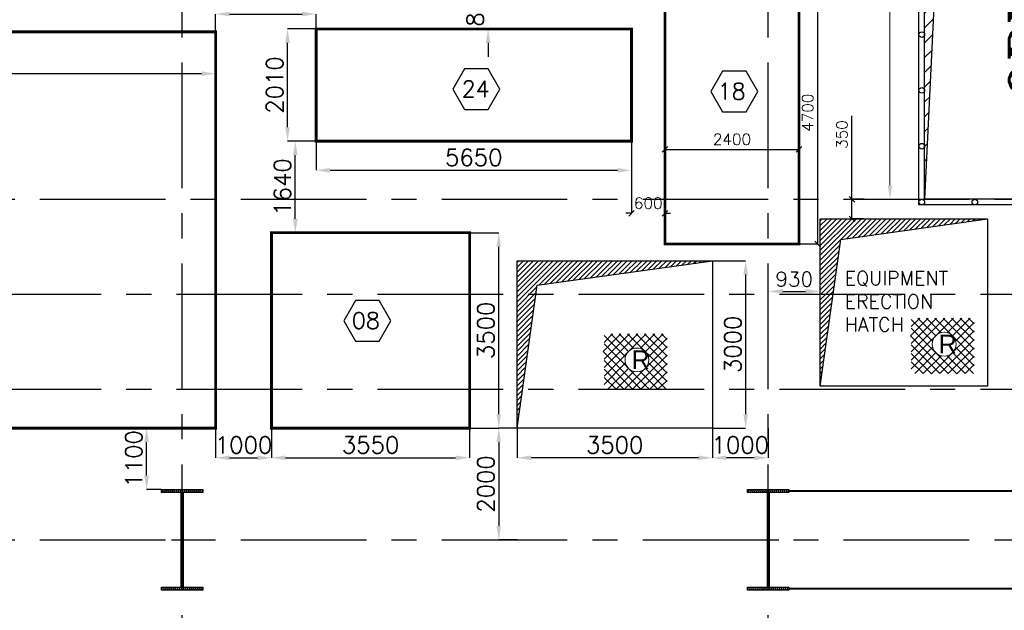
# Model space of a CAD drawing. Header units: inches. Extents: x 0 to 1564127, y -23460 to 23144100.
# Tile 5 of 215: x 60891 to 78530, y 30909 to 41489. Entities that reach past the tile are written whole.
import ezdxf

# ---------------------------------------------------------------- set-up
doc = ezdxf.new("R2010")
doc.units = ezdxf.units.IN
doc.header["$LTSCALE"] = 1800
doc.header["$MEASUREMENT"] = 0
doc.linetypes.add('CENTER', pattern=[2, 1.25, -0.25, 0.25, -0.25])
doc.linetypes.add('HIDDEN', pattern=[0.375, 0.25, -0.125])
doc.layers.get('0').update_dxf_attribs({"color": 253, "lineweight": 9})
for name, color, linetype in [('BRACING', 1, 'HIDDEN'), ('CEN', 2, 'CENTER'), ('COL', 1, 'Continuous'), ('DIM', 4, 'Continuous'), ('GRID', 251, 'CENTER'), ('OPENING', 40, 'Continuous'), ('TEXT', 3, 'Continuous')]:
    doc.layers.add(name, color=color, linetype=linetype)
doc.layers.add('EQUIP', color=8, linetype='HIDDEN', lineweight=9)
doc.layers.add('STEEL', color=231, linetype='Continuous', lineweight=18)
doc.styles.add('HTX11', font='O8111901')
doc.styles.add('ROMANS', font='romans.shx')
doc.styles.add('ROMANT', font='romant')
doc.dimstyles.new('HALF', dxfattribs={"dimtxt": 200, "dimasz": 100, "dimexe": 0, "dimexo": 0, "dimgap": 80, "dimtad": 1, "dimdec": 0, "dimzin": 0, "dimdsep": 46, "dimtxsty": 'ROMANS', "dimblk": 'OBLIQUE', "dimcen": 0, "dimclrd": 256, "dimclre": 9, "dimclrt": 256, "dimadec": 0, "dimazin": 0, "dimtfac": 0.09, "dimtdec": 0, "dimtix": 1, "dimtofl": 0, "dimtmove": 0, "dimatfit": 3, "dimldrblk": 'DOT', "dimfxl": 1, "dimtolj": 1, "dimtzin": 0, "dimarcsym": 0})
doc.dimstyles.new('STANDARD1', dxfattribs={"dimtxt": 300, "dimasz": 250, "dimexe": 0, "dimexo": 0, "dimgap": 80, "dimtad": 1, "dimdec": 0, "dimzin": 0, "dimdsep": 46, "dimtxsty": 'ROMANS', "dimcen": 0, "dimclrd": 4, "dimclre": 4, "dimclrt": 7, "dimadec": 0, "dimazin": 0, "dimtfac": 0.09, "dimtdec": 0, "dimtix": 1, "dimtofl": 0, "dimtmove": 0, "dimatfit": 3, "dimfxl": 1, "dimtolj": 1, "dimtzin": 0, "dimarcsym": 0})
doc.dimstyles.new('USER175', dxfattribs={"dimscale": 175, "dimtxt": 2, "dimasz": 1.75, "dimexe": 0, "dimexo": 0, "dimgap": 0.5, "dimtad": 1, "dimdec": 0, "dimzin": 0, "dimdsep": 46, "dimtxsty": 'ROMANS', "dimcen": 0, "dimclrd": 4, "dimclre": 4, "dimclrt": 4, "dimadec": 0, "dimazin": 0, "dimtfac": 0.09, "dimtdec": 0, "dimtix": 1, "dimtofl": 0, "dimtmove": 0, "dimatfit": 3, "dimfxl": 1, "dimtolj": 1, "dimtzin": 0, "dimarcsym": 0})
pattern_1 = [(45, (15625.485, -62553.44), (-44.194174, 44.194174), [])]

# ---------------------------------------------------------------- blocks, each defined once
blk = doc.blocks.new('A-ROW COLUMN')
at = {"layer": 'COL'}
h = blk.add_hatch(dxfattribs=at)
h.set_pattern_fill('ANSI31', color=256, scale=200, style=0)
h.set_pattern_definition([(45, (165226.353, 18853.894), (-17.67767, 17.67767), [])])
h.paths.add_polyline_path([(180799, 40890), (181539, 40890), (181539, 40840), (180799, 40840)])
h.paths.add_polyline_path([(181153, 42590), (181185, 42590), (181185, 40890), (181153, 40890)])
h.paths.add_polyline_path([(180799, 42640), (181539, 42640), (181539, 42590), (180799, 42590)])
blk.add_line((181169, 40840), (181169, 42640))
at = {"layer": 'CEN'}
for p, q in [((181169, 40840), (181169, 42640)), ((180977, 41740), (181360, 41740))]:
    blk.add_line(p, q, dxfattribs=at)
at = {"layer": 'COL'}
for points in [[(180799, 42640), (181539, 42640), (181539, 42590), (180799, 42590)], [(181153, 42590), (181185, 42590), (181185, 40890), (181153, 40890)], [(180799, 40890), (181539, 40890), (181539, 40840), (180799, 40840)]]:
    blk.add_lwpolyline(points, close=True, dxfattribs=at)
blk = doc.blocks.new('*D446')
at = {"layer": 'Defpoints', "color": 0, "transparency": 16777216}
for p in [(68951, 37672), (69473, 37672), (68951, 34172)]:
    blk.add_point(p, dxfattribs=at)
at = {"layer": 'DIM', "color": 4, "lineweight": -2, "transparency": 16777216}
for p, q in [((68951, 37672), (69473, 37672)), ((69473, 34422), (69473, 37422)), ((68951, 34172), (69473, 34172))]:
    blk.add_line(p, q, dxfattribs=at)
at = {"layer": 'DIM', "color": 4, "transparency": 16777216}
for points in [[(69431, 37422), (69514, 37422), (69473, 37672)], [(69431, 34422), (69514, 34422), (69473, 34172)]]:
    blk.add_solid(points, dxfattribs=at)
at = {"layer": 'DIM', "color": 7, "transparency": 16777216, "insert": (69243, 35922), "char_height": 300, "attachment_point": 5, "rotation": 90, "style": 'ROMANS'}
blk.add_mtext('\\A1;3500', dxfattribs=at)
blk = doc.blocks.new('*D447')
at = {"layer": 'Defpoints', "color": 0, "transparency": 16777216}
for p in [(65401, 34172), (68951, 34172), (68951, 33641)]:
    blk.add_point(p, dxfattribs=at)
at = {"layer": 'DIM', "color": 4, "lineweight": -2, "transparency": 16777216}
for p, q in [((65401, 34172), (65401, 33641)), ((68951, 34172), (68951, 33641)), ((65651, 33641), (68701, 33641))]:
    blk.add_line(p, q, dxfattribs=at)
at = {"layer": 'DIM', "color": 4, "transparency": 16777216}
for points in [[(65651, 33682), (65651, 33599), (65401, 33641)], [(68701, 33682), (68701, 33599), (68951, 33641)]]:
    blk.add_solid(points, dxfattribs=at)
at = {"layer": 'DIM', "color": 7, "transparency": 16777216, "insert": (67176, 33871), "char_height": 300, "attachment_point": 5, "style": 'ROMANS'}
blk.add_mtext('\\A1;3550', dxfattribs=at)
blk = doc.blocks.new('*D450')
at = {"layer": 'Defpoints', "color": 0, "transparency": 16777216}
for p in [(53601, 40722), (64401, 40722), (64401, 40522)]:
    blk.add_point(p, dxfattribs=at)
at = {"layer": 'DIM', "color": 4, "lineweight": -2, "transparency": 16777216}
for p, q in [((53601, 40722), (53601, 40522)), ((64401, 40722), (64401, 40522)), ((53851, 40522), (64151, 40522))]:
    blk.add_line(p, q, dxfattribs=at)
at = {"layer": 'DIM', "color": 4, "transparency": 16777216}
for points in [[(53851, 40564), (53851, 40480), (53601, 40522)], [(64151, 40564), (64151, 40480), (64401, 40522)]]:
    blk.add_solid(points, dxfattribs=at)
at = {"layer": 'DIM', "color": 7, "transparency": 16777216, "insert": (59001, 40752), "char_height": 300, "attachment_point": 5, "style": 'ROMANS'}
blk.add_mtext('\\A1;10800', dxfattribs=at)
blk = doc.blocks.new('_Oblique')
at = {"color": 0, "linetype": 'ByBlock', "lineweight": -2}
blk.add_line((-0.5, -0.5), (0.5, 0.5), dxfattribs=at)
blk = doc.blocks.new('*D457')
at = {"layer": 'Defpoints', "color": 0, "transparency": 16777216}
for p in [(71851, 39312), (72451, 38722), (72451, 38022)]:
    blk.add_point(p, dxfattribs=at)
at = {"layer": 'DIM', "color": 9, "lineweight": -2, "transparency": 16777216}
for p, q in [((71851, 39312), (71851, 38022)), ((72451, 38722), (72451, 38022))]:
    blk.add_line(p, q, dxfattribs=at)
at = {"layer": 'DIM', "lineweight": -2, "transparency": 16777216}
for p, q in [((71851, 38022), (71751, 38022)), ((72451, 38022), (72551, 38022))]:
    blk.add_line(p, q, dxfattribs=at)
at = {"layer": 'DIM', "lineweight": -2, "transparency": 16777216, "xscale": 100, "yscale": 100, "zscale": 100}
blk.add_blockref('_Oblique', (71851, 38022), dxfattribs=at)
at = {"layer": 'DIM', "lineweight": -2, "transparency": 16777216, "xscale": 100, "yscale": 100, "zscale": 100, "rotation": 180}
blk.add_blockref('_Oblique', (72451, 38022), dxfattribs=at)
at = {"layer": 'DIM', "transparency": 16777216, "insert": (72151, 38202), "char_height": 200, "attachment_point": 5, "style": 'ROMANS'}
blk.add_mtext('\\A1;600', dxfattribs=at)
blk = doc.blocks.new('_Dot')
at = {"color": 0, "linetype": 'ByBlock', "lineweight": -2}
blk.add_line((-0.5, 0), (-1, 0), dxfattribs=at)
at = {"color": 0, "linetype": 'ByBlock', "const_width": 0.5}
blk.add_lwpolyline([(-0.25, 0, 1), (0.25, 0, 1)], format="xyb", close=True, dxfattribs=at)
blk = doc.blocks.new('*D745')
at = {"layer": 'Defpoints', "color": 0, "transparency": 16777216}
for p in [(66201, 41590), (66201, 41322), (64401, 41272)]:
    blk.add_point(p, dxfattribs=at)
at = {"layer": 'DIM', "color": 4, "lineweight": -2, "transparency": 16777216}
for p, q in [((64401, 41272), (64401, 41590)), ((64651, 41590), (65951, 41590)), ((66201, 41322), (66201, 41590))]:
    blk.add_line(p, q, dxfattribs=at)
at = {"layer": 'DIM', "color": 4, "transparency": 16777216}
for points in [[(64651, 41632), (64651, 41549), (64401, 41590)], [(65951, 41632), (65951, 41549), (66201, 41590)]]:
    blk.add_solid(points, dxfattribs=at)
at = {"layer": 'DIM', "color": 7, "transparency": 16777216, "insert": (65301, 41820), "char_height": 300, "attachment_point": 5, "style": 'ROMANS'}
blk.add_mtext('\\A1;1800', dxfattribs=at)
blk = doc.blocks.new('*D746')
at = {"layer": 'Defpoints', "color": 0, "transparency": 16777216}
for p in [(65829, 39312), (66201, 39312), (66251, 37672)]:
    blk.add_point(p, dxfattribs=at)
at = {"layer": 'DIM', "color": 4, "lineweight": -2, "transparency": 16777216}
for p, q in [((66201, 39312), (65829, 39312)), ((65829, 37922), (65829, 39062)), ((66251, 37672), (65829, 37672))]:
    blk.add_line(p, q, dxfattribs=at)
at = {"layer": 'DIM', "color": 4, "transparency": 16777216}
for points in [[(65787, 39062), (65871, 39062), (65829, 39312)], [(65787, 37922), (65871, 37922), (65829, 37672)]]:
    blk.add_solid(points, dxfattribs=at)
at = {"layer": 'DIM', "color": 7, "transparency": 16777216, "insert": (65599, 38492), "char_height": 300, "attachment_point": 5, "rotation": 90, "style": 'ROMANS'}
blk.add_mtext('\\A1;1640', dxfattribs=at)
blk = doc.blocks.new('*D747')
at = {"layer": 'Defpoints', "color": 0, "transparency": 16777216}
for p in [(66201, 39312), (71851, 39312), (71851, 38791)]:
    blk.add_point(p, dxfattribs=at)
at = {"layer": 'DIM', "color": 4, "lineweight": -2, "transparency": 16777216}
for p, q in [((66201, 39312), (66201, 38791)), ((71851, 39312), (71851, 38791)), ((66451, 38791), (71601, 38791))]:
    blk.add_line(p, q, dxfattribs=at)
at = {"layer": 'DIM', "color": 4, "transparency": 16777216}
for points in [[(66451, 38832), (66451, 38749), (66201, 38791)], [(71601, 38832), (71601, 38749), (71851, 38791)]]:
    blk.add_solid(points, dxfattribs=at)
at = {"layer": 'DIM', "color": 7, "transparency": 16777216, "insert": (69026, 39021), "char_height": 300, "attachment_point": 5, "style": 'ROMANS'}
blk.add_mtext('\\A1;5650', dxfattribs=at)
blk = doc.blocks.new('*D753')
at = {"layer": 'Defpoints', "color": 0, "transparency": 16777216}
for p in [(69801, 34172), (73301, 34172), (69801, 33641)]:
    blk.add_point(p, dxfattribs=at)
at = {"layer": 'DIM', "color": 4, "lineweight": -2, "transparency": 16777216}
for p, q in [((69801, 34172), (69801, 33641)), ((73301, 34172), (73301, 33641)), ((73051, 33641), (70051, 33641))]:
    blk.add_line(p, q, dxfattribs=at)
at = {"layer": 'DIM', "color": 4, "transparency": 16777216}
for points in [[(70051, 33682), (70051, 33599), (69801, 33641)], [(73051, 33682), (73051, 33599), (73301, 33641)]]:
    blk.add_solid(points, dxfattribs=at)
at = {"layer": 'DIM', "color": 7, "transparency": 16777216, "insert": (71551, 33871), "char_height": 300, "attachment_point": 5, "style": 'ROMANS'}
blk.add_mtext('\\A1;3500', dxfattribs=at)
blk = doc.blocks.new('*D464')
at = {"layer": 'Defpoints', "color": 0, "transparency": 16777216}
for p in [(73301, 34172), (74301, 34172), (73301, 33641)]:
    blk.add_point(p, dxfattribs=at)
at = {"layer": 'DIM', "color": 4, "lineweight": -2, "transparency": 16777216}
for p, q in [((73301, 34172), (73301, 33641)), ((74301, 34172), (74301, 33641)), ((74051, 33641), (73551, 33641))]:
    blk.add_line(p, q, dxfattribs=at)
at = {"layer": 'DIM', "color": 4, "transparency": 16777216}
for points in [[(73551, 33682), (73551, 33599), (73301, 33641)], [(74051, 33682), (74051, 33599), (74301, 33641)]]:
    blk.add_solid(points, dxfattribs=at)
at = {"layer": 'DIM', "color": 7, "transparency": 16777216, "insert": (73801, 33871), "char_height": 300, "attachment_point": 5, "style": 'ROMANS'}
blk.add_mtext('\\A1;1000', dxfattribs=at)
blk = doc.blocks.new('*D465')
at = {"layer": 'Defpoints', "color": 0, "transparency": 16777216}
for p in [(73301, 37172), (73301, 34172), (73896, 34172)]:
    blk.add_point(p, dxfattribs=at)
at = {"layer": 'DIM', "color": 4, "lineweight": -2, "transparency": 16777216}
for p, q in [((73301, 37172), (73896, 37172)), ((73896, 36922), (73896, 34422)), ((73301, 34172), (73896, 34172))]:
    blk.add_line(p, q, dxfattribs=at)
at = {"layer": 'DIM', "color": 4, "transparency": 16777216}
for points in [[(73854, 36922), (73937, 36922), (73896, 37172)], [(73854, 34422), (73937, 34422), (73896, 34172)]]:
    blk.add_solid(points, dxfattribs=at)
at = {"layer": 'DIM', "color": 7, "transparency": 16777216, "insert": (73666, 35672), "char_height": 300, "attachment_point": 5, "rotation": 90, "style": 'ROMANS'}
blk.add_mtext('\\A1;3000', dxfattribs=at)
blk = doc.blocks.new('*D466')
at = {"layer": 'Defpoints', "color": 0, "transparency": 16777216}
for p in [(75801, 38272), (76019, 38272), (76019, 37922)]:
    blk.add_point(p, dxfattribs=at)
at = {"layer": 'DIM', "lineweight": -2, "transparency": 16777216}
for p, q in [((75801, 38272), (75801, 39768)), ((75801, 37922), (75801, 38272))]:
    blk.add_line(p, q, dxfattribs=at)
at = {"layer": 'DIM', "color": 9, "lineweight": -2, "transparency": 16777216}
for p, q in [((76019, 38272), (75801, 38272)), ((76019, 37922), (75801, 37922))]:
    blk.add_line(p, q, dxfattribs=at)
at = {"layer": 'DIM', "lineweight": -2, "transparency": 16777216, "xscale": 100, "yscale": 100, "zscale": 100}
for p, rotation in [((75801, 38272), 90), ((75801, 37922), 270)]:
    blk.add_blockref('_Oblique', p, dxfattribs=dict(at, rotation=rotation))
at = {"layer": 'DIM', "transparency": 16777216, "insert": (75621, 39431), "char_height": 200, "attachment_point": 5, "rotation": 90, "style": 'ROMANS'}
blk.add_mtext('\\A1;350', dxfattribs=at)
blk = doc.blocks.new('*D467')
at = {"layer": 'Defpoints', "color": 0, "transparency": 16777216}
for p in [(75231, 36621), (74301, 36460), (75231, 36460)]:
    blk.add_point(p, dxfattribs=at)
at = {"layer": 'DIM', "color": 4, "lineweight": -2, "transparency": 16777216}
for p, q in [((74301, 36460), (74301, 36621)), ((74564, 36621), (74969, 36621)), ((75231, 36460), (75231, 36621))]:
    blk.add_line(p, q, dxfattribs=at)
at = {"layer": 'DIM', "color": 4, "transparency": 16777216}
for points in [[(74564, 36665), (74564, 36578), (74301, 36621)], [(74969, 36665), (74969, 36578), (75231, 36621)]]:
    blk.add_solid(points, dxfattribs=at)
at = {"layer": 'DIM', "color": 4, "transparency": 16777216, "insert": (74766, 36840), "char_height": 262.5, "attachment_point": 5, "style": 'ROMANS'}
blk.add_mtext('\\A1;930', dxfattribs=at)
blk = doc.blocks.new('*D758')
at = {"layer": 'Defpoints', "color": 0, "transparency": 16777216}
for p in [(63164, 34172), (63431, 34172), (63431, 33072)]:
    blk.add_point(p, dxfattribs=at)
at = {"layer": 'DIM', "color": 4, "lineweight": -2, "transparency": 16777216}
for p, q in [((63431, 34172), (63164, 34172)), ((63164, 33322), (63164, 33922)), ((63431, 33072), (63164, 33072))]:
    blk.add_line(p, q, dxfattribs=at)
at = {"layer": 'DIM', "color": 4, "transparency": 16777216}
for points in [[(63123, 33922), (63206, 33922), (63164, 34172)], [(63123, 33322), (63206, 33322), (63164, 33072)]]:
    blk.add_solid(points, dxfattribs=at)
at = {"layer": 'DIM', "color": 7, "transparency": 16777216, "insert": (62934, 33622), "char_height": 300, "attachment_point": 5, "rotation": 90, "style": 'ROMANS'}
blk.add_mtext('\\A1;1100', dxfattribs=at)
blk = doc.blocks.new('*D471')
at = {"layer": 'Defpoints', "color": 0, "transparency": 16777216}
for p in [(64401, 34172), (65401, 34172), (65401, 33641)]:
    blk.add_point(p, dxfattribs=at)
at = {"layer": 'DIM', "color": 4, "lineweight": -2, "transparency": 16777216}
for p, q in [((64401, 34172), (64401, 33641)), ((65401, 34172), (65401, 33641)), ((64651, 33641), (65151, 33641))]:
    blk.add_line(p, q, dxfattribs=at)
at = {"layer": 'DIM', "color": 4, "transparency": 16777216}
for points in [[(64651, 33682), (64651, 33599), (64401, 33641)], [(65151, 33682), (65151, 33599), (65401, 33641)]]:
    blk.add_solid(points, dxfattribs=at)
at = {"layer": 'DIM', "color": 7, "transparency": 16777216, "insert": (64901, 33871), "char_height": 300, "attachment_point": 5, "style": 'ROMANS'}
blk.add_mtext('\\A1;1000', dxfattribs=at)
blk = doc.blocks.new('*D759')
at = {"layer": 'Defpoints', "color": 0, "transparency": 16777216}
for p in [(69801, 34172), (69473, 32172), (69801, 32172)]:
    blk.add_point(p, dxfattribs=at)
at = {"layer": 'DIM', "color": 4, "lineweight": -2, "transparency": 16777216}
for p, q in [((69801, 34172), (69473, 34172)), ((69473, 33922), (69473, 32422)), ((69801, 32172), (69473, 32172))]:
    blk.add_line(p, q, dxfattribs=at)
at = {"layer": 'DIM', "color": 4, "transparency": 16777216}
for points in [[(69431, 33922), (69514, 33922), (69473, 34172)], [(69431, 32422), (69514, 32422), (69473, 32172)]]:
    blk.add_solid(points, dxfattribs=at)
at = {"layer": 'DIM', "color": 7, "transparency": 16777216, "insert": (69243, 33172), "char_height": 300, "attachment_point": 5, "rotation": 90, "style": 'ROMANS'}
blk.add_mtext('\\A1;2000', dxfattribs=at)
blk = doc.blocks.new('*D765')
at = {"layer": 'Defpoints', "color": 0, "transparency": 16777216}
for p in [(69751, 42172), (69282, 41322), (69732, 41322)]:
    blk.add_point(p, dxfattribs=at)
at = {"layer": 'DIM', "color": 4, "lineweight": -2, "transparency": 16777216}
for p, q in [((69282, 42422), (69282, 42672)), ((69751, 42172), (69282, 42172)), ((69732, 41322), (69282, 41322)), ((69282, 41072), (69282, 40822))]:
    blk.add_line(p, q, dxfattribs=at)
at = {"layer": 'DIM', "color": 4, "transparency": 16777216}
for points in [[(69241, 42422), (69324, 42422), (69282, 42172)], [(69241, 41072), (69324, 41072), (69282, 41322)]]:
    blk.add_solid(points, dxfattribs=at)
at = {"layer": 'DIM', "color": 7, "transparency": 16777216, "insert": (69052, 41747), "char_height": 300, "attachment_point": 5, "rotation": 90, "style": 'ROMANS'}
blk.add_mtext('\\A1;850', dxfattribs=at)
blk = doc.blocks.new('*D25')
at = {"layer": 'Defpoints', "color": 0, "transparency": 16777216}
for p in [(-42350, 8600), (-42350, 6000), (-41762, 6000)]:
    blk.add_point(p, dxfattribs=at)
at = {"layer": 'DIM', "color": 4, "lineweight": -2, "transparency": 16777216}
for p, q in [((-42350, 8600), (-41762, 8600)), ((-41762, 8350), (-41762, 6250)), ((-42350, 6000), (-41762, 6000))]:
    blk.add_line(p, q, dxfattribs=at)
at = {"layer": 'DIM', "color": 4, "transparency": 16777216}
for points in [[(-41804, 8350), (-41720, 8350), (-41762, 8600)], [(-41804, 6250), (-41720, 6250), (-41762, 6000)]]:
    blk.add_solid(points, dxfattribs=at)
at = {"layer": 'DIM', "color": 4, "transparency": 16777216, "insert": (-41992, 7300), "char_height": 300, "attachment_point": 5, "rotation": 90, "style": 'ROMANS'}
blk.add_mtext('\\A1;2600', dxfattribs=at)
blk = doc.blocks.new('*D26')
at = {"layer": 'Defpoints', "color": 0, "transparency": 16777216}
for p in [(-47450, 8500), (-48070, -7900), (-47450, -7900)]:
    blk.add_point(p, dxfattribs=at)
at = {"layer": 'DIM', "color": 4, "lineweight": -2, "transparency": 16777216}
for p, q in [((-47450, 8500), (-48070, 8500)), ((-48070, 8250), (-48070, -7650)), ((-47450, -7900), (-48070, -7900))]:
    blk.add_line(p, q, dxfattribs=at)
at = {"layer": 'DIM', "color": 4, "transparency": 16777216}
for points in [[(-48111, 8250), (-48028, 8250), (-48070, 8500)], [(-48111, -7650), (-48028, -7650), (-48070, -7900)]]:
    blk.add_solid(points, dxfattribs=at)
at = {"layer": 'DIM', "color": 4, "transparency": 16777216, "insert": (-48300, 300), "char_height": 300, "attachment_point": 5, "rotation": 90, "style": 'ROMANS'}
blk.add_mtext('\\A1;16400', dxfattribs=at)
blk = doc.blocks.new('*D27')
at = {"layer": 'Defpoints', "color": 0, "transparency": 16777216}
for p in [(-47450, 8850), (-47450, 8500), (-42450, 8500)]:
    blk.add_point(p, dxfattribs=at)
at = {"layer": 'DIM', "color": 4, "lineweight": -2, "transparency": 16777216}
for p, q in [((-47450, 8500), (-47450, 8850)), ((-42700, 8850), (-47200, 8850)), ((-42450, 8500), (-42450, 8850))]:
    blk.add_line(p, q, dxfattribs=at)
at = {"layer": 'DIM', "color": 4, "transparency": 16777216}
for points in [[(-47200, 8891), (-47200, 8808), (-47450, 8850)], [(-42700, 8891), (-42700, 8808), (-42450, 8850)]]:
    blk.add_solid(points, dxfattribs=at)
at = {"layer": 'DIM', "color": 4, "transparency": 16777216, "insert": (-44950, 9080), "char_height": 300, "attachment_point": 5, "style": 'ROMANS'}
blk.add_mtext('\\A1;5000', dxfattribs=at)
blk = doc.blocks.new('*D656')
at = {"layer": 'Defpoints', "color": 0, "transparency": 16777216}
for p in [(65689, 41322), (66521, 41322), (66521, 39312)]:
    blk.add_point(p, dxfattribs=at)
at = {"layer": 'DIM', "color": 4, "lineweight": -2, "transparency": 16777216}
for p, q in [((66521, 41322), (65689, 41322)), ((65689, 39562), (65689, 41072)), ((66521, 39312), (65689, 39312))]:
    blk.add_line(p, q, dxfattribs=at)
at = {"layer": 'DIM', "color": 4, "transparency": 16777216}
for points in [[(65648, 41072), (65731, 41072), (65689, 41322)], [(65648, 39562), (65731, 39562), (65689, 39312)]]:
    blk.add_solid(points, dxfattribs=at)
at = {"layer": 'DIM', "color": 7, "transparency": 16777216, "insert": (65459, 40317), "char_height": 300, "attachment_point": 5, "rotation": 90, "style": 'ROMANS'}
blk.add_mtext('\\A1;2010', dxfattribs=at)
blk = doc.blocks.new('*D658')
at = {"layer": 'Defpoints', "color": 0, "transparency": 16777216}
for p in [(72451, 39227), (74851, 39227), (74851, 39166)]:
    blk.add_point(p, dxfattribs=at)
at = {"layer": 'DIM', "color": 9, "lineweight": -2, "transparency": 16777216}
for p, q in [((72451, 39227), (72451, 39166)), ((74851, 39227), (74851, 39166))]:
    blk.add_line(p, q, dxfattribs=at)
at = {"layer": 'DIM', "lineweight": -2, "transparency": 16777216}
blk.add_line((72451, 39166), (74851, 39166), dxfattribs=at)
at = {"layer": 'DIM', "lineweight": -2, "transparency": 16777216, "xscale": 100, "yscale": 100, "zscale": 100, "rotation": 180}
blk.add_blockref('_Oblique', (72451, 39166), dxfattribs=at)
at = {"layer": 'DIM', "lineweight": -2, "transparency": 16777216, "xscale": 100, "yscale": 100, "zscale": 100}
blk.add_blockref('_Oblique', (74851, 39166), dxfattribs=at)
at = {"layer": 'DIM', "transparency": 16777216, "insert": (73651, 39346), "char_height": 200, "attachment_point": 5, "style": 'ROMANS'}
blk.add_mtext('\\A1;2400', dxfattribs=at)
blk = doc.blocks.new('*D659')
at = {"layer": 'Defpoints', "color": 0, "transparency": 16777216}
for p in [(74851, 42172), (75187, 42172), (74851, 37472)]:
    blk.add_point(p, dxfattribs=at)
at = {"layer": 'DIM', "color": 9, "lineweight": -2, "transparency": 16777216}
for p, q in [((74851, 42172), (75187, 42172)), ((74851, 37472), (75187, 37472))]:
    blk.add_line(p, q, dxfattribs=at)
at = {"layer": 'DIM', "lineweight": -2, "transparency": 16777216}
blk.add_line((75187, 37472), (75187, 42172), dxfattribs=at)
at = {"layer": 'DIM', "lineweight": -2, "transparency": 16777216, "xscale": 100, "yscale": 100, "zscale": 100}
for p, rotation in [((75187, 42172), 90), ((75187, 37472), 270)]:
    blk.add_blockref('_Oblique', p, dxfattribs=dict(at, rotation=rotation))
at = {"layer": 'DIM', "transparency": 16777216, "insert": (75007, 39822), "char_height": 200, "attachment_point": 5, "rotation": 90, "style": 'ROMANS'}
blk.add_mtext('\\A1;4700', dxfattribs=at)
blk = doc.blocks.new('OPENING FOR MDBFP')
at = {"layer": 'OPENING'}
h = blk.add_hatch(dxfattribs=at)
h.set_pattern_fill('ANSI31', color=256, scale=1500, style=0)
h.set_pattern_definition([(45, (-103339, -53186.13), (-132.58252, 132.58252), [])])
h.paths.add_polyline_path([(-42450, 8500), (-47450, 8500), (-47450, -7900), (-46683.1, 7977.5)])
for points in [[(-47550, 8600), (-42350, 8600), (-42350, -8000), (-47550, -8000)], [(-47450, 8500), (-42450, 8500), (-42450, -7900), (-47450, -7900)]]:
    blk.add_lwpolyline(points, close=True, dxfattribs=at)
blk.add_lwpolyline([(-42450, 8500), (-46683.1, 7977.5), (-47450, -7900)], dxfattribs=at)
for centre in [(-47349.7, 8550), (-46549.7, 8550), (-45749.7, 8550), (-44949.7, 8550), (-44149.7, 8550), (-43349.7, 8550), (-42400, 8550), (-47500, 7550), (-42400, 7550), (-47500, 6550), (-42400, 6550), (-47500, 5550), (-42400, 5550), (-47500, 4550), (-42400, 4550), (-47500, 3550), (-42400, 3550), (-47500, 2550), (-42400, 2550), (-47500, 1550), (-42400, 1550), (-47500, 300), (-42400, 300), (-47500, -950), (-42400, -950), (-47500, -1950), (-42400, -1950), (-47500, -2950), (-42400, -2950), (-47500, -3950), (-42400, -3950), (-47500, -4950), (-42400, -4950), (-47500, -5950), (-42400, -5950), (-47500, -6950), (-42400, -6950), (-47500, -7950), (-46549.7, -7950), (-45749.7, -7950), (-44949.7, -7950), (-44149.7, -7950), (-43349.7, -7950), (-42400, -7950)]:
    blk.add_circle(centre, 50, dxfattribs=at)
at = {"layer": 'TEXT', "color": 3, "style": 'ROMANT'}
blk.add_text('OPENING FOR MDBFP', height=700, rotation=90, dxfattribs=at).set_placement((-45232.3, -6099.2))
at = {"layer": 'DIM'}
dim = blk.add_linear_dim(base=(-47450, 8849.6), p1=(-42450, 8500), p2=(-47450, 8500), dimstyle='STANDARD1', dxfattribs=at)
dim.commit()
dim.dimension.update_dxf_attribs({"geometry": '*D27', "text_midpoint": (-44950, 9079.6)})
for base, p1, p2, picture, middle in [((-48069.6, -7900), (-47450, 8500), (-47450, -7900), '*D26', (-48299.6, 300)), ((-41761.9, 6000), (-42350, 8600), (-42350, 6000), '*D25', (-41991.9, 7300))]:
    dim = blk.add_linear_dim(base=base, p1=p1, p2=p2, angle=90, dimstyle='STANDARD1', dxfattribs=at)
    dim.commit()
    dim.dimension.update_dxf_attribs({"geometry": picture, "text_midpoint": middle})

msp = doc.modelspace()

# ---------------------------------------------------------------- hatches: boundary and pattern name
at = {"layer": 'OPENING'}
h = msp.add_hatch(dxfattribs=at)
h.set_pattern_fill('ANSI31', color=8, scale=500, style=0)
h.set_pattern_definition(pattern_1)
h.paths.add_polyline_path([(78231.24, 37921.87), (75231.24, 37921.87), (75231.24, 34921.87), (75600.91, 37552.2)])
h = msp.add_hatch(dxfattribs=at)
h.set_pattern_fill('ANSI31', color=8, scale=500, style=0)
h.set_pattern_definition(pattern_1)
h.paths.add_polyline_path([(71801.24, 37171.87), (69801.24, 37171.87), (69801.24, 34171.87), (70160.83, 36730.51), (71958.5, 36983.16)])
h.paths.add_polyline_path([(73301.24, 37171.87), (73301.24, 37171.87), (71801.24, 37171.87), (71958.5, 36983.16)])

# ---------------------------------------------------------------- linework, layer by layer
at = {"layer": 'BRACING', "const_width": 40}
for points in [[(74671.24, 33046.87), (85931.24, 33046.87)], [(74671.24, 31296.87), (85931.24, 31296.87)]]:
    msp.add_lwpolyline(points, dxfattribs=at)
at = {"layer": 'CEN'}
for p, q in [((49301.24, 36571.87), (87801.24, 36571.87)), ((49301.24, 34871.87), (87801.24, 34871.87))]:
    msp.add_line(p, q, dxfattribs=at)
at = {"layer": 'EQUIP', "const_width": 50}
for points in [[(72451.24, 37471.87), (72451.24, 42171.87), (74851.24, 42171.87), (74851.24, 37471.87)], [(53601.24, 41271.87), (64401.24, 41271.87), (64401.24, 34171.87), (53601.24, 34171.87)], [(65401.24, 37671.87), (68951.24, 37671.87), (68951.24, 34171.87), (65401.24, 34171.87)]]:
    msp.add_lwpolyline(points, close=True, dxfattribs=at)
at = {"layer": 'EQUIP', "color": 6, "const_width": 50}
msp.add_lwpolyline([(66201.24, 41321.87), (71851.24, 41321.87), (71851.24, 39311.87), (66201.24, 39311.87)], close=True, dxfattribs=at)
at = {"layer": 'GRID'}
for p, q in [((63801.24, 27671.87), (63801.24, 64671.87)), ((74301.24, 27671.87), (74301.24, 64671.87)), ((50451.24, 38271.87), (87501.24, 38271.87)), ((50451.24, 32171.87), (89051.24, 32171.87))]:
    msp.add_line(p, q, dxfattribs=at)
at = {"layer": 'OPENING'}
for points in [[(75231.24, 37921.87), (78231.24, 37921.87), (78231.24, 34921.87), (75231.24, 34921.87)], [(69801.24, 37171.87), (73301.24, 37171.87), (73301.24, 34171.87), (69801.24, 34171.87)]]:
    msp.add_lwpolyline(points, close=True, dxfattribs=at)
for points in [[(75231.24, 34921.87), (75600.91, 37552.2), (78231.24, 37921.87)], [(69801.24, 34171.87), (70160.83, 36730.51), (73301.24, 37171.87)]]:
    msp.add_lwpolyline(points, dxfattribs=at)
at = {"layer": 'STEEL', "flags": 128}
for points in [[(76848.44, 35826.84), (77165.24, 36144.28)], [(76861.24, 35990.58), (77014.84, 36144.28)], [(76861.24, 35688.92), (77316.7, 36144.28)], [(76861.24, 35537.99), (77467.1, 36144.28)], [(76861.24, 35387.16), (77618.57, 36144.28)], [(76861.24, 36115.59), (77245.24, 35731.16)], [(76982.84, 36144.28), (77300.7, 35826.84)], [(77134.3, 36144.28), (77396.7, 35881.99)], [(77284.7, 36144.28), (77990.84, 35438.58)], [(77436.17, 36144.28), (77990.84, 35589.4)], [(77506.57, 35881.99), (77768.97, 36144.28)], [(77586.57, 36144.28), (77990.84, 35740.34)], [(77602.57, 35826.84), (77920.44, 36144.28)], [(77658.04, 35731.16), (77990.84, 36064.18)], [(77738.04, 36144.28), (77990.84, 35891.16)], [(77888.44, 36144.28), (77990.84, 36041.99)], [(71345.79, 35545.27), (71662.59, 35862.71)], [(71358.59, 35709.01), (71512.19, 35862.71)], [(71358.59, 35407.35), (71814.05, 35862.71)], [(71358.59, 35256.42), (71964.45, 35862.71)], [(71358.59, 35105.59), (72115.92, 35862.71)], [(71358.59, 35834.02), (71742.59, 35449.59)], [(71480.19, 35862.71), (71798.05, 35545.27)], [(71631.65, 35862.71), (71894.05, 35600.42)], [(71782.05, 35862.71), (72488.19, 35157.01)], [(71933.52, 35862.71), (72488.19, 35307.83)], [(72003.92, 35600.42), (72266.32, 35862.71)], [(72083.92, 35862.71), (72488.19, 35458.77)], [(72099.92, 35545.27), (72417.79, 35862.71)], [(72235.39, 35862.71), (72488.19, 35609.59)], [(72385.79, 35862.71), (72488.19, 35760.42)], [(76848.44, 35826.84), (77523.64, 35151.75)], [(76861.24, 35964.76), (77678.3, 35148.02)], [(76923.1, 35902.26), (77678.3, 35148.02)], [(77224.97, 35148.02), (77990.84, 35913.35)], [(71358.59, 35683.19), (72175.65, 34866.45)], [(71722.32, 34866.45), (72488.19, 35631.78)], [(72155.39, 35449.59), (72488.19, 35782.61)], [(76861.24, 35663.11), (77372.17, 35151.75)], [(77372.17, 35151.75), (77990.84, 35762.52)], [(71345.79, 35545.27), (72020.99, 34870.18)], [(71420.45, 35620.69), (72175.65, 34866.45)], [(71869.52, 34870.18), (72488.19, 35480.95)], [(76861.24, 35236.34), (77245.24, 35620.76)], [(76861.24, 35512.18), (77224.97, 35148.02)], [(76927.37, 35151.75), (77300.7, 35525.08)], [(77077.77, 35151.75), (77396.7, 35469.94)], [(77506.57, 35469.94), (77825.5, 35151.75)], [(77523.64, 35151.75), (77990.84, 35611.59)], [(77602.57, 35525.08), (77975.9, 35151.75)], [(77658.04, 35620.76), (77990.84, 35287.75)], [(77678.3, 35148.02), (77990.84, 35460.76)], [(71358.59, 35381.54), (71869.52, 34870.18)], [(71358.59, 34954.77), (71742.59, 35339.19)], [(72020.99, 34870.18), (72488.19, 35330.02)], [(72155.39, 35339.19), (72488.19, 35006.18)], [(76861.24, 35361.35), (77077.77, 35151.75)], [(77825.5, 35151.75), (77990.84, 35309.94)], [(71358.59, 35230.61), (71722.32, 34866.45)], [(71424.72, 34870.18), (71798.05, 35243.51)], [(71575.12, 34870.18), (71894.05, 35188.37)], [(72003.92, 35188.37), (72322.85, 34870.18)], [(72099.92, 35243.51), (72473.25, 34870.18)], [(72175.65, 34866.45), (72488.19, 35179.19)], [(71358.59, 35079.78), (71575.12, 34870.18)], [(72322.85, 34870.18), (72488.19, 35028.37)]]:
    msp.add_lwpolyline(points, dxfattribs=at)
for points in [[(77664.44, 35675.91, 1), (77237.77, 35675.91, 1), (77664.44, 35675.91)], [(72161.79, 35394.34, 1), (71735.12, 35394.34, 1), (72161.79, 35394.34)]]:
    msp.add_lwpolyline(points, format="xyb", dxfattribs=at)
at = {"layer": 'TEXT', "color": 3}
for points in [[(68859.33, 40609.36), (68648.73, 40244.59), (68859.33, 39879.82), (69280.53, 39879.82), (69491.13, 40244.59), (69280.53, 40609.36)], [(73482.59, 40566.35), (73271.99, 40201.58), (73482.59, 39836.81), (73903.79, 39836.81), (74114.39, 40201.58), (73903.79, 40566.35)], [(66908.41, 36458.82), (66697.81, 36094.05), (66908.41, 35729.28), (67329.61, 35729.28), (67540.21, 36094.05), (67329.61, 36458.82)]]:
    msp.add_lwpolyline(points, close=True, dxfattribs=at)

# ---------------------------------------------------------------- block references
msp.add_blockref('OPENING FOR MDBFP', (124551.24, 46171.87))
at = {"layer": 'COL'}
for p in [(-117367.29, -9567.88), (-106867.29, -9567.88)]:
    msp.add_blockref('A-ROW COLUMN', p, dxfattribs=at)

# ---------------------------------------------------------------- texts
at = {"layer": 'STEEL', "style": 'HTX11'}
for p in [(77355.43, 35512.5), (71852.78, 35230.93)]:
    msp.add_text('R', height=333.33, dxfattribs=at).set_placement(p)
at = {"layer": 'TEXT', "color": 3, "style": 'ROMANS'}
for s, p in [('24', (68808.1, 40102.75)), ('18', (73393.87, 40059.74)), ('08', (66841.69, 35952.21))]:
    msp.add_text(s, height=292.5, dxfattribs=at).set_placement(p)
at = {"layer": 'TEXT', "insert": (75669.22, 36984.8), "char_height": 250, "attachment_point": 1, "style": 'ROMANS'}
msp.add_mtext_dynamic_manual_height_columns('EQUIPMENT ERECTION HATCH', width=2106.1782, gutter_width=1, heights=[0], dxfattribs=at)

# ---------------------------------------------------------------- dimensions: what is measured, and where the dimension line sits
at = {"layer": 'DIM'}
for base, p1, p2, dimstyle, picture, middle in [((69282.49, 41321.87), (69751.24, 42171.87), (69732.49, 41321.87), 'STANDARD1', '*D765', (69052.49, 41746.87)), ((75187.48, 42171.87), (74851.24, 37471.87), (74851.24, 42171.87), 'HALF', '*D659', (75007.48, 39821.87)), ((65689.21, 41321.87), (66520.89, 39311.87), (66520.89, 41321.87), 'STANDARD1', '*D656', (65459.21, 40316.87)), ((65829, 39311.87), (66251.24, 37671.87), (66201.24, 39311.87), 'STANDARD1', '*D746', (65599, 38491.87)), ((69472.51, 37671.87), (68951.24, 34171.87), (68951.24, 37671.87), 'STANDARD1', '*D446', (69242.51, 35921.87)), ((73895.64, 34171.87), (73301.24, 37171.87), (73301.24, 34171.87), 'STANDARD1', '*D465', (73665.64, 35671.87)), ((69472.51, 32171.87), (69801.24, 34171.87), (69801.24, 32171.87), 'STANDARD1', '*D759', (69242.51, 33171.87))]:
    dim = msp.add_linear_dim(base=base, p1=p1, p2=p2, angle=90, dimstyle=dimstyle, dxfattribs=at)
    dim.commit()
    dim.dimension.update_dxf_attribs({"geometry": picture, "text_midpoint": middle})
for base, p1, p2, dimstyle, picture, middle in [((66201.24, 41590.26), (64401.24, 41271.87), (66201.24, 41321.87), 'STANDARD1', '*D745', (65301.24, 41820.26)), ((64401.24, 40521.87), (53601.24, 40721.87), (64401.24, 40721.87), 'STANDARD1', '*D450', (59001.24, 40751.87)), ((74851.24, 39166.11), (72451.24, 39226.51), (74851.24, 39226.51), 'HALF', '*D658', (73651.24, 39346.11)), ((71851.24, 38790.76), (66201.24, 39311.87), (71851.24, 39311.87), 'STANDARD1', '*D747', (69026.24, 39020.76)), ((72451.24, 38021.87), (71851.24, 39311.87), (72451.24, 38721.87), 'HALF', '*D457', (72151.24, 38201.87)), ((68951.24, 33640.57), (65401.24, 34171.87), (68951.24, 34171.87), 'STANDARD1', '*D447', (67176.24, 33870.57)), ((69801.24, 33640.57), (73301.24, 34171.87), (69801.24, 34171.87), 'STANDARD1', '*D753', (71551.24, 33870.57))]:
    dim = msp.add_linear_dim(base=base, p1=p1, p2=p2, dimstyle=dimstyle, dxfattribs=at)
    dim.commit()
    dim.dimension.update_dxf_attribs({"geometry": picture, "text_midpoint": middle})
for base, p1, p2, dimstyle, picture, middle in [((75801.24, 38271.87), (76018.72, 37921.87), (76018.72, 38271.87), 'HALF', '*D466', (75801.24, 39431.04)), ((63164.49, 34171.87), (63431.24, 33071.87), (63431.24, 34171.87), 'STANDARD1', '*D758', (63164.49, 33621.87))]:
    dim = msp.add_linear_dim(base=base, p1=p1, p2=p2, angle=90, dimstyle=dimstyle, dxfattribs=at)
    dim.commit()
    dim.dimension.update_dxf_attribs({"geometry": picture, "text_midpoint": middle, "dimtype": 160})
dim = msp.add_linear_dim(base=(75231.24, 36621.28), p1=(74301.24, 36459.65), p2=(75231.24, 36459.65), dimstyle='USER175', override={"dimtxt": 1.5, "dimasz": 1.5}, dxfattribs=at)
dim.commit()
dim.dimension.update_dxf_attribs({"geometry": '*D467', "text_midpoint": (74766.24, 36840.03)})
for base, p1, p2, picture, middle in [((65401.24, 33640.57), (64401.24, 34171.87), (65401.24, 34171.87), '*D471', (64901.24, 33640.57)), ((73301.24, 33640.57), (74301.24, 34171.87), (73301.24, 34171.87), '*D464', (73801.24, 33640.57))]:
    dim = msp.add_linear_dim(base=base, p1=p1, p2=p2, dimstyle='STANDARD1', dxfattribs=at)
    dim.commit()
    dim.dimension.update_dxf_attribs({"geometry": picture, "text_midpoint": middle, "dimtype": 160})

doc.saveas('drawing.dxf')
